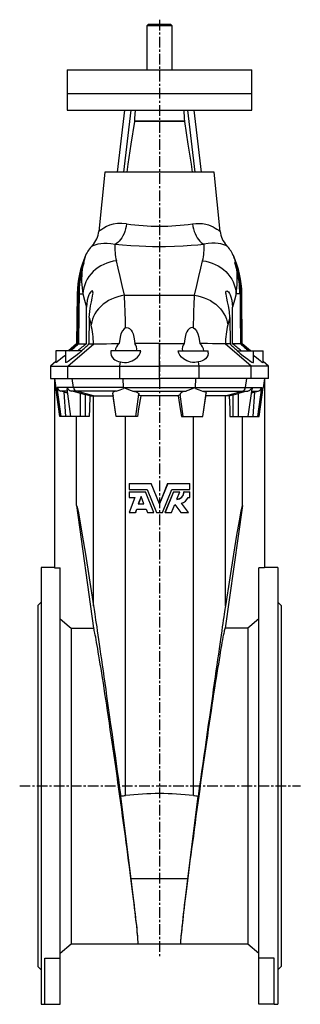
# Model space of a CAD drawing. Extents: x -236 to 987, y -465 to 1667.
# Tile 2 of 3: x -236 to 98, y 488 to 1660. Entities that reach past the tile are written whole.
import ezdxf

# ---------------------------------------------------------------- set-up
doc = ezdxf.new("R2010")
doc.units = 0
doc.linetypes.add('CENTERX2', pattern=[20.32, 12.7, -2.54, 2.54, -2.54])
doc.layers.get('0').update_dxf_attribs({"linetype": 'CONTINUOUS'})
doc.layers.add('FORMAT', color=7, linetype='CONTINUOUS')

msp = doc.modelspace()

# ---------------------------------------------------------------- linework, layer by layer
at = {"color": 7, "linetype": 'CONTINUOUS'}
for p, q in [((-82.3, 1654.5), (-84.3, 1652.5)), ((-82.3, 1654.5), (-56.3, 1654.5)), ((-54.3, 1652.5), (-56.3, 1654.5)), ((-84.3, 1652.5), (-84.3, 1600)), ((-54.3, 1652.5), (-84.3, 1652.5)), ((-54.3, 1600), (-54.3, 1652.5)), ((-179.3, 1600), (-179.3, 1572)), ((-179.3, 1600), (40.7, 1600)), ((40.7, 1572), (40.7, 1600)), ((-179.3, 1572), (-179.3, 1552)), ((40.7, 1552), (40.7, 1572)), ((-179.3, 1552), (40.7, 1552)), ((-119.4, 1478.5), (-110.5, 1552)), ((-111.9, 1478.5), (-103, 1552)), ((-26.7, 1478.5), (-35.7, 1552)), ((-19.2, 1478.5), (-28.2, 1552)), ((-134.3, 1478.5), (-141.5, 1407.9)), ((-4.3, 1478.5), (-134.3, 1478.5)), ((2.8, 1407.9), (-4.3, 1478.5)), ((-167.4, 1333.5), (-168, 1273.8)), ((29.3, 1273.8), (28.8, 1333.5)), ((-153, 1305.4), (-153.4, 1273.8)), ((14.3, 1305.4), (14.7, 1273.8)), ((-168, 1273.8), (-177.9, 1265.5)), ((-166.9, 1273.8), (-168, 1273.8)), ((-165.8, 1273.8), (-156.4, 1273.8)), ((-153.4, 1273.8), (-147.8, 1273.8)), ((-147.7, 1273.8), (-147.8, 1273.8)), ((9, 1273.8), (9.2, 1273.8)), ((14.7, 1273.8), (9.2, 1273.8)), ((27.2, 1273.8), (17.8, 1273.8)), ((28.2, 1273.8), (29.3, 1273.8)), ((39.2, 1265.5), (29.3, 1273.8)), ((-192.8, 1265.5), (-192.8, 1251.7)), ((-181.3, 1265.5), (-192.8, 1265.5)), ((-181.3, 1265.5), (-181.3, 1251.8)), ((-161.9, 1265.5), (-181.3, 1265.5)), ((-127.3, 1265.5), (-127.3, 1263.1)), ((-91.6, 1265.5), (-127.3, 1265.5)), ((-47.1, 1265.5), (-11.3, 1265.5)), ((-11.3, 1263.1), (-11.3, 1265.5)), ((23.2, 1265.5), (42.7, 1265.5)), ((42.7, 1251.8), (42.7, 1265.5)), ((42.7, 1265.5), (54.2, 1265.5)), ((54.2, 1251.7), (54.2, 1265.5)), ((-192.8, 1253), (-199.3, 1247.5)), ((-199.3, 1247.5), (-199.3, 1232.5)), ((-199.3, 1247.5), (-178.5, 1247.5)), ((-178.5, 1247.5), (-116.7, 1247.5)), ((-116.7, 1247.5), (-115.9, 1252.4)), ((-116.7, 1247.5), (-69.3, 1247.5)), ((-116.7, 1232.5), (-116.7, 1247.5)), ((-21.9, 1247.5), (-69.3, 1247.5)), ((-21.9, 1247.5), (-22.8, 1252.4)), ((-21.9, 1232.5), (-21.9, 1247.5)), ((39.8, 1247.5), (-21.9, 1247.5)), ((60.7, 1247.5), (39.8, 1247.5)), ((60.7, 1247.5), (54.2, 1253)), ((60.7, 1232.5), (60.7, 1247.5)), ((-199.3, 1232.5), (-178.5, 1232.5)), ((-194.3, 1232.5), (-194.3, 1007.4)), ((-178.5, 1232.5), (-116.7, 1232.5)), ((-116.7, 1232.5), (-69.3, 1232.5)), ((-21.9, 1232.5), (-69.3, 1232.5)), ((39.8, 1232.5), (-21.9, 1232.5)), ((60.7, 1232.5), (39.8, 1232.5)), ((55.7, 1232.5), (55.7, 1007.4)), ((-188, 1187.5), (-192.8, 1221.8)), ((-174.9, 1187.5), (-179.5, 1220.5)), ((36.2, 1187.5), (40.9, 1220.5)), ((49.3, 1187.5), (54.1, 1221.8)), ((-157.3, 1213.3), (-163.3, 1214.9)), ((-152.5, 1212.1), (-147.9, 1212.1)), ((-147.9, 1212.1), (-124.7, 1212.1)), ((-121.1, 1187.5), (-125, 1215.1)), ((-124.6, 1212.5), (-124.7, 1212.1)), ((-97.6, 1187.5), (-93.9, 1213.9)), ((-47.2, 1212.1), (-91.5, 1212.1)), ((-41.1, 1187.5), (-44.8, 1213.9)), ((-17.6, 1187.5), (-13.7, 1215.1)), ((-14.1, 1212.5), (-13.9, 1212.1)), ((9.2, 1212.1), (-13.9, 1212.1)), ((13.8, 1212.1), (9.2, 1212.1)), ((18.6, 1213.3), (24.7, 1214.9)), ((-186.4, 1187.5), (-188, 1187.5)), ((-180.8, 1187.5), (-186.4, 1187.5)), ((-174.9, 1187.5), (-180.8, 1187.5)), ((-163.3, 1187.5), (-174.9, 1187.5)), ((-168.3, 1081.4), (-168.3, 1187.5)), ((-157.3, 1187.5), (-163.3, 1187.5)), ((-153.2, 1187.5), (-157.3, 1187.5)), ((-97.6, 1187.5), (-121.1, 1187.5)), ((-121.1, 1187.5), (-121.1, 1187.5)), ((-95.7, 1187.5), (-97.6, 1187.5)), ((-43, 1187.5), (-41.1, 1187.5)), ((-41.1, 1187.5), (-17.6, 1187.5)), ((-17.6, 1187.5), (-17.6, 1187.5)), ((14.5, 1187.5), (18.6, 1187.5)), ((18.6, 1187.5), (24.7, 1187.5)), ((24.7, 1187.5), (36.2, 1187.5)), ((29.6, 1081.4), (29.6, 1187.5)), ((36.2, 1187.5), (42.2, 1187.5)), ((42.2, 1187.5), (47.8, 1187.5)), ((47.8, 1187.5), (49.3, 1187.5)), ((-105.5, 1107.5), (-79.1, 1107.5)), ((-105.5, 1107.5), (-105.5, 1100.4)), ((-69.3, 1083.5), (-79.1, 1107.5)), ((-79.1, 1107.5), (-79.1, 1107.5)), ((-69.3, 1083.5), (-79.1, 1107.5)), ((-59.5, 1107.5), (-69.3, 1083.5)), ((-59.6, 1107.5), (-69.3, 1083.5)), ((-59.6, 1107.5), (-59.5, 1107.5)), ((-59.5, 1107.5), (-33.2, 1107.5)), ((-33.2, 1100.4), (-33.2, 1107.5)), ((-105.5, 1100.4), (-84, 1100.4)), ((-105.5, 1097.7), (-105.5, 1090.8)), ((-105.5, 1097.7), (-85.9, 1097.7)), ((-105.5, 1090.8), (-98.7, 1090.8)), ((-98.7, 1090.8), (-105.5, 1073.2)), ((-91.3, 1092.1), (-94.6, 1083.5)), ((-91.2, 1092.1), (-94.5, 1083.5)), ((-87.8, 1083.5), (-91.3, 1092.1)), ((-75.9, 1073.2), (-85.9, 1097.7)), ((-85.8, 1097.7), (-85.9, 1097.7)), ((-75.9, 1073.2), (-85.8, 1097.7)), ((-84, 1100.4), (-72.9, 1073.2)), ((-65.7, 1073.2), (-54.6, 1100.4)), ((-52.8, 1097.7), (-62.8, 1073.2)), ((-52.8, 1097.7), (-62.7, 1073.2)), ((-54.6, 1100.4), (-33.2, 1100.4)), ((-52.8, 1097.7), (-45, 1097.7)), ((-52.8, 1097.7), (-52.8, 1097.7)), ((-48.7, 1088.8), (-45, 1097.7)), ((-40.1, 1097.7), (-40.2, 1097.7)), ((-40.1, 1097.7), (-33.2, 1097.7)), ((-35.3, 1090.8), (-33.2, 1090.8)), ((-33.2, 1090.8), (-33.2, 1097.7)), ((-168.3, 1081.4), (-147.8, 935.4)), ((-94.6, 1083.5), (-87.8, 1083.5)), ((-55, 1073.2), (-51.1, 1082.8)), ((-51.2, 1082.8), (-44, 1073.2)), ((-51.1, 1082.8), (-43.8, 1073.2)), ((-34.9, 1073.2), (-43.1, 1084.1)), ((29.6, 1081.4), (9.1, 935.4)), ((-105.5, 1073.2), (-97.8, 1073.2)), ((-97.8, 1073.2), (-96.4, 1077)), ((-97.7, 1073.2), (-97.8, 1073.2)), ((-97.7, 1073.2), (-96.2, 1077)), ((-96.4, 1077), (-85.2, 1077)), ((-85.2, 1077), (-83.6, 1073.2)), ((-83.6, 1073.2), (-75.9, 1073.2)), ((-75.9, 1073.2), (-75.9, 1073.2)), ((-72.9, 1073.2), (-65.7, 1073.2)), ((-62.7, 1073.2), (-62.8, 1073.2)), ((-62.7, 1073.2), (-55, 1073.2)), ((-43.8, 1073.2), (-44, 1073.2)), ((-43.8, 1073.2), (-34.9, 1073.2)), ((-194.3, 1007.5), (-210.3, 1007.5)), ((-210.3, 1007.5), (-210.3, 487.5)), ((-194.3, 1007.4), (-187.8, 1007.4)), ((-187.8, 542.6), (-187.8, 1007.4)), ((55.7, 1007.4), (49.2, 1007.4)), ((49.2, 542.6), (49.2, 1007.4)), ((71.7, 1007.5), (55.7, 1007.5)), ((71.7, 1007.5), (71.7, 487.5)), ((-210.3, 966.5), (-214.3, 962.5)), ((-214.3, 962.5), (-214.3, 532.5)), ((75.7, 962.5), (71.7, 966.5)), ((75.7, 962.5), (75.7, 532.5)), ((-174.7, 935.4), (-174.7, 559.5)), ((-174.7, 935.4), (-147.8, 935.4)), ((36.1, 935.4), (9.1, 935.4)), ((36.1, 935.4), (36.1, 559.5)), ((-103, 636.9), (-115.4, 734.9)), ((-35.6, 636.9), (-23.3, 734.9)), ((-187.8, 548.5), (-174.7, 559.5)), ((-174.7, 559.5), (-95.1, 559.5)), ((-95.1, 559.5), (-43.6, 559.5)), ((-43.6, 559.5), (36.1, 559.5)), ((36.1, 559.5), (49.2, 548.5)), ((-205.8, 542.6), (-187.8, 542.6)), ((-205.8, 487.5), (-205.8, 542.6)), ((-187.8, 487.5), (-187.8, 542.6)), ((67.2, 542.6), (49.2, 542.6)), ((49.2, 487.5), (49.2, 542.6)), ((67.2, 487.5), (67.2, 542.6)), ((-214.3, 532.5), (-210.3, 528.5)), ((71.7, 528.5), (75.7, 532.5)), ((-210.3, 487.5), (-205.8, 487.5)), ((-205.8, 487.5), (-187.8, 487.5)), ((67.2, 487.5), (49.2, 487.5)), ((67.2, 487.5), (71.7, 487.5))]:
    msp.add_line(p, q, dxfattribs=at)
at = {"color": 8, "linetype": 'CONTINUOUS'}
for p, q in [((-179.3, 1572), (40.7, 1572)), ((-39.6, 1538.8), (-99.1, 1538.8)), ((-39.6, 1539.1), (-99, 1539.1)), ((-166.4, 1333.5), (-167.4, 1333.5)), ((-165.2, 1333.5), (-160.6, 1333.5)), ((-111.1, 1331.7), (-27.6, 1331.7)), ((26.6, 1333.5), (21.9, 1333.5)), ((27.8, 1333.5), (28.8, 1333.5)), ((-153, 1305.4), (-150.7, 1296.7)), ((14.3, 1305.4), (12.1, 1296.7)), ((-178.5, 1247.5), (-147.7, 1273.8)), ((-69.3, 1247.5), (-69.3, 1274.4)), ((39.8, 1247.5), (9, 1273.8)), ((-178.5, 1232.5), (-178.5, 1247.5)), ((-69.3, 1232.5), (-69.3, 1247.5)), ((39.8, 1232.5), (39.8, 1247.5)), ((-171.9, 1221.8), (-173.4, 1232.5)), ((-112.3, 1221.8), (-112.4, 1232.5)), ((-26.4, 1221.8), (-26.2, 1232.5)), ((33.3, 1221.8), (34.7, 1232.5)), ((-192.8, 1221.8), (-192.8, 1221.8)), ((-179.5, 1221.8), (-191.2, 1221.8)), ((-186.4, 1187.5), (-191.2, 1221.8)), ((-171.9, 1221.8), (-179.5, 1221.8)), ((-112.3, 1221.8), (-171.9, 1221.8)), ((-112.3, 1221.8), (-26.4, 1221.8)), ((-26.4, 1221.8), (33.3, 1221.8)), ((33.3, 1221.8), (40.9, 1221.8)), ((40.9, 1221.8), (52.6, 1221.8)), ((47.8, 1187.5), (52.6, 1221.8)), ((54.1, 1221.8), (54.1, 1221.8)), ((-179.1, 1217.7), (-187, 1217.7)), ((-180.8, 1187.5), (-182.9, 1216.6)), ((-168.3, 1217.7), (-174.4, 1217.7)), ((-120.7, 1217.7), (-168.3, 1217.7)), ((-147.9, 1212.1), (-168.3, 1217.7)), ((-163.3, 1187.5), (-163.3, 1214.9)), ((-157.3, 1187.5), (-157.3, 1213.3)), ((-147.9, 961.9), (-147.9, 1212.1)), ((-101, 1217.7), (-37.6, 1217.7)), ((-18, 1217.7), (29.7, 1217.7)), ((9.2, 1212.1), (29.7, 1217.7)), ((9.2, 961.9), (9.2, 1212.1)), ((18.6, 1187.5), (18.6, 1213.3)), ((24.7, 1187.5), (24.7, 1214.9)), ((29.7, 1217.7), (35.8, 1217.7)), ((40.5, 1217.7), (48.4, 1217.7)), ((42.2, 1187.5), (44.3, 1216.6)), ((-109.9, 736), (-109.9, 1187.5)), ((-28.8, 736), (-28.8, 1187.5)), ((-35.6, 636.9), (-103, 636.9))]:
    msp.add_line(p, q, dxfattribs=at)
at = {"color": 7, "linetype": 'CONTINUOUS'}
for points in [[(-98.4, 1552), (-98.9, 1542.2), (-99, 1539.1)], [(-40.2, 1552), (-39.8, 1542.2), (-39.6, 1539.1)], [(-99.1, 1538.8), (-103.3, 1511.7), (-107, 1487.7), (-108.4, 1478.5)], [(-99, 1539.1), (-99, 1538.9), (-99.1, 1538.8)], [(-39.6, 1539.1), (-39.6, 1538.9), (-39.6, 1538.8)], [(-39.6, 1538.8), (-35.4, 1511.7), (-31.7, 1487.7), (-30.3, 1478.5)], [(-161.4, 1362.4), (-160.8, 1364.7), (-160.1, 1366.8), (-159.4, 1369.1), (-159.1, 1370.2), (-159.1, 1370.6), (-159.4, 1370.3), (-159.9, 1369.4), (-160.6, 1367.6)], [(22.7, 1362.4), (22.1, 1364.7), (21.5, 1366.8), (20.8, 1369.1), (20.5, 1370.2), (20.5, 1370.6), (20.8, 1370.3), (21.2, 1369.4), (22, 1367.6)], [(-153, 1305.4), (-152.5, 1312.3), (-151.5, 1319.1), (-150.5, 1323.8), (-149.5, 1328.3), (-149, 1330.7), (-148.7, 1332.9), (-148.5, 1334.3), (-148.6, 1335.5), (-148.9, 1336.7), (-149.5, 1337), (-150.4, 1336.7), (-151.3, 1335.9), (-152.6, 1334), (-153.6, 1332.1), (-154.4, 1330), (-155.4, 1325.8), (-156, 1321.4), (-156.2, 1317.5)], [(14.3, 1305.4), (13.9, 1312.3), (12.9, 1319.1), (11.9, 1323.8), (10.9, 1328.3), (10.4, 1330.7), (10, 1332.9), (9.9, 1334.3), (9.9, 1335.5), (10.3, 1336.7), (10.9, 1337), (11.8, 1336.7), (12.7, 1335.9), (14, 1334), (14.9, 1332.1), (15.7, 1330), (16.8, 1325.8), (17.4, 1321.4), (17.6, 1317.5)], [(-166.9, 1273.8), (-166.7, 1293.3), (-166.4, 1333.5)], [(-165.2, 1333.5), (-165.4, 1310.4), (-165.8, 1273.8)], [(26.6, 1333.5), (26.8, 1310.4), (27.2, 1273.8)], [(28.2, 1273.8), (28.1, 1293.3), (27.8, 1333.5)], [(-156.4, 1273.8), (-156.3, 1293.3), (-156.2, 1317.5)], [(17.8, 1273.8), (17.7, 1293.3), (17.6, 1317.5)], [(-109.8, 1293), (-111.5, 1291.9), (-113.4, 1289.5), (-115.2, 1285.8), (-116.3, 1281.8), (-117.4, 1274.3)], [(-109.8, 1293), (-109.7, 1293.1), (-108.1, 1293.4), (-106.6, 1293.1), (-104.9, 1292.3), (-103, 1290.3), (-101.7, 1288.1), (-100.8, 1285.7), (-99.5, 1280.1), (-98.8, 1274.4)], [(-28.9, 1293), (-29, 1293.1), (-30.5, 1293.4), (-32.1, 1293.1), (-33.7, 1292.3), (-35.6, 1290.3), (-36.9, 1288.1), (-37.9, 1285.7), (-39.2, 1280.1), (-39.8, 1274.4)], [(-28.9, 1293), (-27.1, 1291.9), (-25.2, 1289.5), (-23.5, 1285.8), (-22.4, 1281.8), (-21.2, 1274.3)], [(-176.9, 1265.5), (-174.5, 1267.6), (-172, 1269.6), (-169.4, 1271.8), (-166.9, 1273.8)], [(-147.7, 1273.8), (-145.5, 1273.9), (-142.3, 1274), (-137.9, 1274), (-132.6, 1274.1), (-126.5, 1274.2), (-119.9, 1274.2), (-117.4, 1274.3)], [(-69.3, 1274.4), (-81.2, 1274.4), (-93.1, 1274.4), (-98.8, 1274.4)], [(-69.3, 1274.4), (-57.4, 1274.4), (-45.6, 1274.4), (-39.8, 1274.4)], [(9, 1273.8), (6.9, 1273.9), (3.6, 1274), (-0.8, 1274), (-6.1, 1274.1), (-12.1, 1274.2), (-18.8, 1274.2), (-21.2, 1274.3)], [(38.2, 1265.5), (35.8, 1267.6), (33.3, 1269.6), (30.8, 1271.8), (28.2, 1273.8)], [(-181.3, 1260.5), (-182.1, 1259.8), (-184.9, 1257.6), (-187.4, 1255.6), (-189.2, 1254.2), (-190.7, 1253.1), (-191.7, 1252.3), (-192.4, 1251.9), (-192.8, 1251.7), (-192.8, 1251.7)], [(-161.9, 1265.5), (-165.4, 1262.6), (-168.9, 1259.8), (-171.8, 1257.6), (-174.6, 1255.6), (-176.5, 1254.2), (-178.3, 1253.1), (-179.5, 1252.3), (-180.4, 1251.8), (-181, 1251.6), (-181.3, 1251.7), (-181.3, 1251.8)], [(-127.3, 1263.1), (-127.3, 1262.7), (-126.8, 1260), (-125.8, 1258), (-124.2, 1256.1), (-122.5, 1254.7), (-120.3, 1253.6), (-118.2, 1252.9), (-115.9, 1252.4)], [(-115.9, 1252.4), (-113.6, 1252), (-111.2, 1251.8), (-108.8, 1251.9), (-106.4, 1252.3), (-104.2, 1252.9), (-102, 1253.7), (-99.9, 1254.8), (-97.9, 1256), (-95.6, 1258.1), (-93.7, 1260.4), (-92.4, 1262.9), (-91.6, 1265.5)], [(-22.8, 1252.4), (-25.1, 1252), (-27.4, 1251.8), (-29.8, 1251.9), (-32.2, 1252.3), (-34.5, 1252.9), (-36.6, 1253.7), (-38.8, 1254.8), (-40.7, 1256), (-43.1, 1258.1), (-45, 1260.4), (-46.3, 1262.9), (-47.1, 1265.5)], [(-11.4, 1263.1), (-11.3, 1262.7), (-11.8, 1260), (-12.8, 1258), (-14.4, 1256.1), (-16.2, 1254.7), (-18.4, 1253.6), (-20.5, 1252.9), (-22.8, 1252.4)], [(23.2, 1265.5), (26.8, 1262.6), (30.3, 1259.8), (33.2, 1257.6), (35.9, 1255.6), (37.9, 1254.2), (39.6, 1253.1), (40.8, 1252.3), (41.8, 1251.8), (42.4, 1251.6), (42.7, 1251.7), (42.6, 1251.8)], [(42.7, 1260.5), (43.5, 1259.8), (46.2, 1257.6), (48.8, 1255.6), (50.5, 1254.2), (52, 1253.1), (53, 1252.3), (53.7, 1251.9), (54.1, 1251.7), (54.1, 1251.7)], [(-194.3, 1232.5), (-193.1, 1224.3), (-192.8, 1221.8)], [(55.6, 1232.5), (54.5, 1224.3), (54.1, 1221.8)], [(-179.5, 1221.8), (-179.5, 1221.8), (-179.5, 1220.5)], [(-112.2, 1221), (-111.3, 1221.4), (-110.8, 1221.4), (-110.1, 1221.2), (-107.1, 1219.8), (-104.4, 1218.7), (-101.8, 1217.8), (-101, 1217.7)], [(-26.4, 1221), (-27.4, 1221.4), (-27.9, 1221.4), (-28.6, 1221.2), (-31.6, 1219.8), (-34.2, 1218.7), (-36.9, 1217.8), (-37.6, 1217.7)], [(40.9, 1221.8), (40.9, 1221.8), (40.9, 1220.5)], [(-182.9, 1216.6), (-185.3, 1217.2), (-187, 1217.7)], [(-152.5, 1212.1), (-155.2, 1212.8), (-157.3, 1213.3)], [(-152.5, 1212.1), (-152.9, 1196.7), (-153.2, 1187.5)], [(-120.7, 1217.7), (-122.3, 1217.3), (-123.6, 1216.8), (-124.5, 1216.2), (-124.9, 1215.6), (-125, 1215.1)], [(-121.1, 1187.5), (-124.2, 1208.9), (-124.7, 1212.1)], [(-101, 1217.7), (-99, 1217.2), (-97.1, 1216.7), (-95.7, 1216.1), (-94.7, 1215.4), (-94, 1214.7), (-93.9, 1213.9)], [(-91.5, 1212.1), (-94.2, 1196.7), (-95.7, 1187.5)], [(-93.9, 1213.8), (-93.5, 1213), (-92.1, 1212.3), (-91.5, 1212.1)], [(-44.8, 1213.8), (-45.2, 1213), (-46.6, 1212.3), (-47.2, 1212.1)], [(-47.2, 1212.1), (-44.5, 1196.7), (-43, 1187.5)], [(-37.6, 1217.7), (-39.7, 1217.2), (-41.5, 1216.7), (-42.9, 1216.1), (-44, 1215.4), (-44.6, 1214.7), (-44.8, 1213.9)], [(-18, 1217.7), (-16.3, 1217.3), (-15, 1216.8), (-14.2, 1216.2), (-13.7, 1215.6), (-13.7, 1215.1)], [(-17.6, 1187.5), (-14.4, 1208.9), (-13.9, 1212.1)], [(13.8, 1212.1), (16.6, 1212.8), (18.6, 1213.3)], [(13.8, 1212.1), (14.3, 1196.7), (14.5, 1187.5)], [(44.3, 1216.6), (46.7, 1217.2), (48.4, 1217.7)], [(-168.3, 1081.4), (-167.7, 1080.8), (-166.3, 1074.8), (-164.2, 1063.2), (-161.3, 1046.1), (-157.6, 1023.5), (-153.1, 995.4), (-147.9, 961.9)], [(29.6, 1081.4), (29, 1080.8), (27.7, 1074.8), (25.5, 1063.2), (22.6, 1046.1), (18.9, 1023.5), (14.4, 995.4), (9.2, 961.9)], [(-147.9, 961.9), (-147.6, 959.9), (-147.2, 957.6), (-146.8, 955), (-146.4, 952), (-145.9, 948.7), (-145.4, 945), (-144.8, 941.1), (-144.1, 936.8), (-143.5, 932.2), (-142.8, 927.2), (-142, 922), (-141.2, 916.5), (-140.4, 910.6), (-139.5, 904.5), (-138.6, 898.1), (-137.6, 891.5), (-136.6, 884.6), (-135.6, 877.4), (-134.5, 869.9), (-133.4, 862.3), (-132.3, 854.3), (-131.1, 846.2), (-130, 837.9), (-128.7, 829.3), (-127.5, 820.6), (-126.2, 811.6), (-124.9, 802.5), (-123.6, 793.3), (-122.3, 783.9), (-120.9, 774.3), (-119.6, 764.6), (-118.2, 754.8), (-116.8, 744.9), (-115.4, 734.9)], [(9.2, 961.9), (8.9, 959.9), (8.6, 957.6), (8.2, 955), (7.7, 952), (7.2, 948.7), (6.7, 945), (6.1, 941.1), (5.5, 936.8), (4.8, 932.2), (4.1, 927.2), (3.4, 922), (2.6, 916.5), (1.7, 910.6), (0.8, 904.5), (-0.1, 898.1), (-1, 891.5), (-2, 884.6), (-3.1, 877.4), (-4.1, 869.9), (-5.2, 862.3), (-6.3, 854.3), (-7.5, 846.2), (-8.7, 837.9), (-9.9, 829.3), (-11.2, 820.6), (-12.4, 811.6), (-13.7, 802.5), (-15, 793.3), (-16.4, 783.9), (-17.7, 774.3), (-19.1, 764.6), (-20.5, 754.8), (-21.9, 744.9), (-23.3, 734.9)], [(-187.8, 946.4), (-176.9, 937.2), (-174.7, 935.4)], [(49.2, 946.4), (38.3, 937.2), (36.1, 935.4)], [(-95.1, 559.5), (-95, 559.7), (-94.9, 560.2), (-94.9, 561.1), (-94.9, 562.3), (-95, 563.9), (-95.1, 565.8), (-95.3, 568), (-95.5, 570.6), (-95.8, 573.5), (-96.1, 576.7), (-96.5, 580.2), (-96.9, 584.1), (-97.4, 588.2), (-97.9, 592.6), (-98.4, 597.4), (-99, 602.4), (-99.6, 607.6), (-100.3, 613.2), (-101, 619), (-101.8, 625), (-102.6, 631.2), (-103.4, 637.7), (-104.3, 644.4), (-105.1, 651.2), (-106.1, 658.3), (-107, 665.5), (-108, 672.8), (-109, 680.3), (-110, 687.9), (-111, 695.7), (-112.1, 703.5), (-113.2, 711.4), (-114.3, 719.4), (-115.4, 727.4), (-116.5, 735.4), (-117.6, 743.5), (-118.8, 751.6), (-119.9, 759.7), (-121.1, 767.8), (-122.2, 775.8), (-123.4, 783.8), (-124.5, 791.7), (-125.6, 799.5), (-126.8, 807.2), (-127.9, 814.8), (-129, 822.3), (-130.1, 829.7), (-131.2, 836.9), (-132.2, 843.9), (-133.3, 850.8), (-134.3, 857.4), (-135.3, 863.9), (-136.2, 870.1), (-137.2, 876.2), (-138.1, 881.9), (-139, 887.5), (-139.8, 892.7), (-140.6, 897.7), (-141.4, 902.5), (-142.2, 906.9), (-142.9, 911), (-143.5, 914.9), (-144.2, 918.4), (-144.7, 921.6), (-145.3, 924.5), (-145.8, 927.1), (-146.2, 929.3), (-146.6, 931.2), (-147, 932.8), (-147.3, 934), (-147.6, 934.8), (-147.8, 935.4)], [(-43.6, 559.5), (-43.7, 559.7), (-43.7, 560.2), (-43.8, 561.1), (-43.7, 562.3), (-43.7, 563.9), (-43.5, 565.8), (-43.3, 568), (-43.1, 570.6), (-42.8, 573.5), (-42.5, 576.7), (-42.2, 580.2), (-41.7, 584.1), (-41.3, 588.2), (-40.8, 592.6), (-40.2, 597.4), (-39.6, 602.4), (-39, 607.6), (-38.3, 613.2), (-37.6, 619), (-36.9, 625), (-36.1, 631.2), (-35.3, 637.7), (-34.4, 644.4), (-33.5, 651.2), (-32.6, 658.3), (-31.6, 665.5), (-30.7, 672.8), (-29.7, 680.3), (-28.6, 687.9), (-27.6, 695.7), (-26.5, 703.5), (-25.5, 711.4), (-24.4, 719.4), (-23.3, 727.4), (-22.1, 735.4), (-21, 743.5), (-19.9, 751.6), (-18.7, 759.7), (-17.6, 767.8), (-16.4, 775.8), (-15.3, 783.8), (-14.1, 791.7), (-13, 799.5), (-11.9, 807.2), (-10.8, 814.8), (-9.7, 822.3), (-8.6, 829.7), (-7.5, 836.9), (-6.4, 843.9), (-5.4, 850.8), (-4.4, 857.4), (-3.4, 863.9), (-2.4, 870.1), (-1.5, 876.2), (-0.6, 881.9), (0.3, 887.5), (1.2, 892.7), (2, 897.7), (2.8, 902.5), (3.5, 906.9), (4.2, 911), (4.9, 914.9), (5.5, 918.4), (6.1, 921.6), (6.6, 924.5), (7.1, 927.1), (7.6, 929.3), (8, 931.2), (8.3, 932.8), (8.6, 934), (8.9, 934.8), (9.1, 935.4)], [(-95.1, 559.5), (-95, 559.7), (-94.9, 560.3), (-94.9, 561.2), (-94.9, 562.5), (-95, 564.2), (-95.1, 566.2), (-95.3, 568.6), (-95.5, 571.4), (-95.8, 574.5), (-96.1, 578), (-96.5, 581.8), (-97, 585.9), (-97.5, 590.4), (-98, 595.1), (-98.6, 600.2), (-99.2, 605.6), (-99.9, 611.3), (-100.6, 617.3), (-101.4, 623.6), (-102.2, 630.1), (-103, 636.9)], [(-43.6, 559.5), (-43.7, 559.7), (-43.8, 560.3), (-43.8, 561.2), (-43.8, 562.5), (-43.7, 564.2), (-43.6, 566.2), (-43.4, 568.6), (-43.1, 571.4), (-42.8, 574.5), (-42.5, 578), (-42.1, 581.8), (-41.7, 585.9), (-41.2, 590.4), (-40.6, 595.1), (-40.1, 600.2), (-39.4, 605.6), (-38.7, 611.3), (-38, 617.3), (-37.3, 623.6), (-36.5, 630.1), (-35.6, 636.9)]]:
    msp.add_lwpolyline(points, dxfattribs=at)
at = {"color": 8, "linetype": 'CONTINUOUS'}
for points in [[(-108.5, 1416.9), (-114.2, 1417.4), (-119.5, 1417.2), (-124.4, 1416.4), (-128.7, 1415.1), (-132.5, 1413.6), (-135.6, 1411.8), (-138.1, 1410.2), (-140, 1408.8), (-141.1, 1408), (-141.4, 1407.8), (-141.5, 1407.9)], [(-108.5, 1416.9), (-109, 1413.8), (-109.7, 1410.8), (-110.6, 1407.9), (-111.6, 1405.2), (-112.8, 1402.6), (-114.2, 1400.2), (-115.6, 1398.1), (-117.2, 1396.3), (-118.9, 1394.7), (-120.6, 1393.5), (-122.3, 1392.6)], [(-30.1, 1416.9), (-25.9, 1417.4), (-21.9, 1417.4), (-17.9, 1417.1), (-14.3, 1416.4), (-11, 1415.5), (-8.1, 1414.4), (-5.4, 1413.2), (-3.1, 1411.8), (-1.1, 1410.6), (0.4, 1409.5), (1.6, 1408.6), (2.5, 1408), (2.7, 1407.8), (2.8, 1407.9)], [(-30.1, 1416.9), (-29.6, 1413.8), (-28.9, 1410.8), (-28.1, 1407.9), (-27, 1405.2), (-25.8, 1402.6), (-24.5, 1400.2), (-23, 1398.1), (-21.4, 1396.3), (-19.8, 1394.7), (-18.1, 1393.5), (-16.3, 1392.6)], [(-149.2, 1391.3), (-149.1, 1391.2), (-148.5, 1391.2), (-147, 1391.6), (-144.7, 1392.3), (-142.3, 1392.9), (-139.2, 1393.4), (-135.6, 1393.7), (-131.7, 1393.7), (-127.2, 1393.4), (-122.3, 1392.6)], [(-122.3, 1392.6), (-113.2, 1391.7), (-103.5, 1391), (-93.5, 1390.5), (-85.5, 1390.2), (-77.5, 1390), (-69.3, 1389.9), (-62, 1390), (-51.5, 1390.2), (-41.3, 1390.7), (-31.4, 1391.3), (-23.7, 1391.9), (-16.3, 1392.6)], [(10.5, 1391.3), (10.5, 1391.2), (9.8, 1391.2), (8.4, 1391.6), (6.1, 1392.3), (3.6, 1392.9), (0.6, 1393.4), (-3.1, 1393.7), (-7, 1393.7), (-11.4, 1393.4), (-16.3, 1392.6)], [(-120.7, 1372.7), (-124.6, 1372.2), (-128.4, 1371.3), (-132.1, 1370.1), (-135.7, 1368.6), (-139.1, 1366.8), (-142.4, 1364.8), (-145.5, 1362.4), (-148.3, 1359.9), (-150.9, 1357.1), (-153.3, 1354.1), (-155.3, 1351), (-157, 1347.6), (-158.4, 1344.2), (-159.5, 1340.7), (-160.2, 1337.1), (-160.6, 1333.5)], [(-111.1, 1331.7), (-113.8, 1343.3), (-116.3, 1354), (-118.6, 1363.9), (-120.7, 1372.7)], [(-27.6, 1331.7), (-24.8, 1343.3), (-22.3, 1354), (-20, 1363.9), (-18, 1372.7)], [(-18, 1372.7), (-14.1, 1372.2), (-10.3, 1371.3), (-6.6, 1370.1), (-3, 1368.6), (0.5, 1366.8), (3.8, 1364.8), (6.8, 1362.4), (9.7, 1359.9), (12.3, 1357.1), (14.6, 1354.1), (16.7, 1351), (18.4, 1347.6), (19.8, 1344.2), (20.8, 1340.7), (21.6, 1337.1), (21.9, 1333.5)], [(-160.6, 1333.5), (-158.5, 1325.9), (-156.2, 1317.5)], [(-111.1, 1331.7), (-115, 1331), (-118.9, 1330), (-122.7, 1328.8), (-126.4, 1327.2), (-129.9, 1325.4), (-133.3, 1323.3), (-136.4, 1321), (-139.3, 1318.4), (-141.9, 1315.7), (-144.2, 1312.8), (-146.2, 1309.8), (-147.8, 1306.6), (-149.1, 1303.4), (-150.1, 1300.1), (-150.7, 1296.7)], [(-109.8, 1293), (-109.9, 1298.6), (-110, 1304), (-110.2, 1309.3), (-110.3, 1314.3), (-110.5, 1319.1), (-110.7, 1323.6), (-110.9, 1327.8), (-111.1, 1331.7)], [(-28.9, 1293), (-28.8, 1298.6), (-28.6, 1304), (-28.5, 1309.3), (-28.3, 1314.3), (-28.1, 1319.1), (-28, 1323.6), (-27.8, 1327.8), (-27.6, 1331.7)], [(-27.6, 1331.7), (-23.6, 1331), (-19.7, 1330), (-15.9, 1328.8), (-12.2, 1327.2), (-8.7, 1325.4), (-5.4, 1323.3), (-2.3, 1321), (0.6, 1318.4), (3.2, 1315.7), (5.5, 1312.8), (7.5, 1309.8), (9.2, 1306.6), (10.5, 1303.4), (11.5, 1300.1), (12.1, 1296.7)], [(21.9, 1333.5), (19.9, 1325.9), (17.6, 1317.5)]]:
    msp.add_lwpolyline(points, dxfattribs=at)
at = {"color": 7, "linetype": 'CONTINUOUS'}
for centre, radius, start, end in [((-169.4, 1410.7), 28, 316.1861, 354.2064), ((30.7, 1410.7), 28, 185.7936, 223.8139), ((-118, 1361.4), 43.2, 136.1823, 155.5682), ((-20.7, 1361.4), 43.2, 24.4318, 43.8177), ((-54.4, 1332.5), 113, 155.5653, 179.5), ((-84.2, 1332.5), 113, 0.5, 24.4345), ((-62.4, 1333.2), 104.1, 160.7474, 179.8558), ((-42.7, 1332), 122.5, 165.6414, 179.3104), ((-76.3, 1333.2), 104.1, 0.1442, 19.2526), ((-96, 1332), 122.5, 0.6896, 14.3586), ((-468.1, 1617.4), 457.5, 309.7406, 311.3424), ((-22.4, 1099.1), 220.3, 127.4909, 130.913), ((-267.7, 1392.9), 165.1, 309.503, 313.8444), ((-109, 1263.9), 13.4, 129.0876, 172.8795), ((-105.6, 1268), 9.28, 344.617, 43.4931), ((-33.1, 1268), 9.28, 136.5069, 195.383), ((-29.7, 1263.9), 13.4, 7.1205, 50.9124), ((129.1, 1392.9), 165.1, 226.1556, 230.497), ((-116.3, 1099.1), 220.3, 49.087, 52.5091), ((329.4, 1617.4), 457.5, 228.6576, 230.2594), ((-185.7, 1223.2), 5.65, 193.9828, 256.7442), ((-173, 1224.7), 7.15, 203.582, 258.1126), ((-132.9, 1261.1), 45.2, 285.71, 297.2416), ((-5.7, 1261.1), 45.2, 242.7584, 254.29), ((34.3, 1224.7), 7.15, 281.8874, 336.418), ((47.1, 1223.2), 5.65, 283.2558, 346.0172), ((-167.5, 1273), 58.4, 254.6225, 258.7608), ((-240.5, 927.6), 297.5, 74.9633, 77.1686), ((101.9, 927.6), 297.5, 102.8314, 105.0367), ((28.8, 1273), 58.4, 281.2392, 285.3775), ((-49.1, 1097.7), 8.9, 272.0956, 0.0614), ((-49, 1097.7), 8.92, 271.9509, 359.9295), ((-45.4, 1094.7), 10.8, 281.9246, 339.0188), ((-105.6, 699.5), 36.7, 96.7211, 105.4945), ((-69.3, 391.4), 347, 83.2911, 96.7089), ((-33.1, 699.5), 36.7, 74.5055, 83.2789)]:
    msp.add_arc(centre, radius, start, end, dxfattribs=at)
at = {"color": 8, "linetype": 'CONTINUOUS'}
for centre, radius, start, end in [((-69.3, 1680.3), 266.3, 261.5396, 278.4604), ((-56.6, 1388), 65.9, 175.9398, 193.3811), ((-82, 1388), 65.9, 346.6189, 4.0602), ((-106.1, 1358.6), 55.2, 157.9973, 170.6436), ((-32.5, 1358.6), 55.2, 9.3564, 22.0027), ((-58.6, 1350.8), 103.5, 173.5675, 189.6352), ((-80.1, 1350.8), 103.5, 350.3648, 6.4325), ((-268, 1270.2), 120.2, 1.7137, 12.7347), ((129.3, 1270.2), 120.2, 167.2653, 178.2863), ((-167, 1222.5), 4.97, 187.5549, 254.41), ((-65.1, 1222.4), 47.1, 180.7815, 181.7682), ((-73.5, 1222.4), 47.1, 358.2318, 359.2185), ((28.3, 1222.5), 4.97, 285.59, 352.4451)]:
    msp.add_arc(centre, radius, start, end, dxfattribs=at)
at = {"layer": 'FORMAT', "linetype": 'CENTERX2'}
for p, q in [((-69.3, 1659.9), (-69.3, 543.8)), ((-235.9, 747.5), (98.5, 747.5))]:
    msp.add_line(p, q, dxfattribs=at)

doc.saveas('drawing.dxf')
